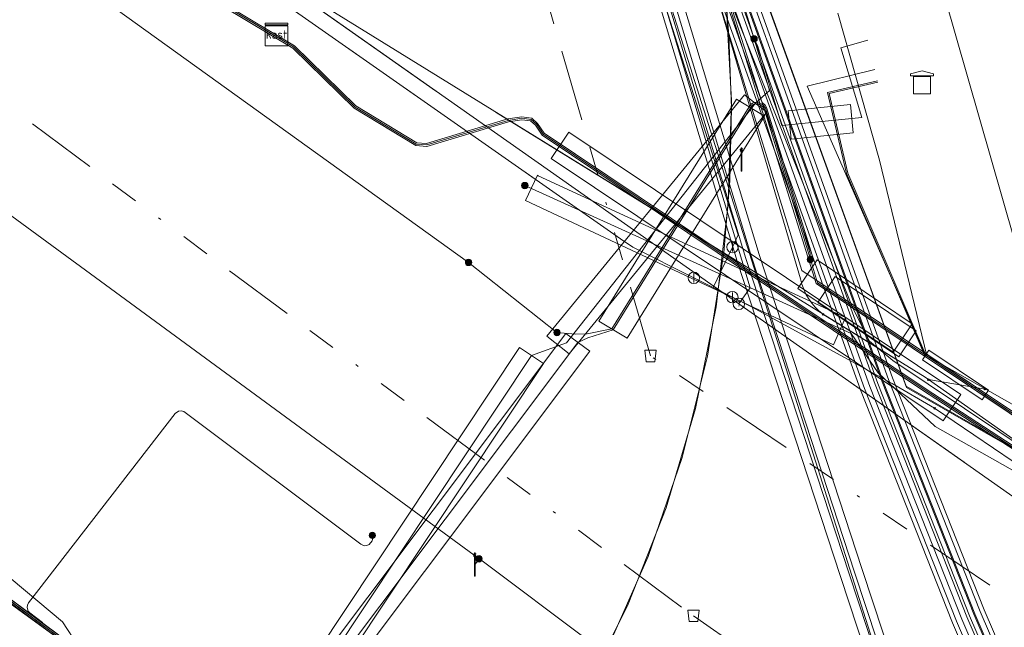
# Model space of a CAD drawing. Header units: metres. Extents: x 151922 to 154458, y 463415 to 464223.
# Tile 136 of 164: x 154259 to 154293, y 463562 to 463583. Entities that reach past the tile are written whole.
import ezdxf
from ezdxf.enums import TextEntityAlignment as Align
from ezdxf.lldxf.tags import DXFTag

# ---------------------------------------------------------------- set-up
doc = ezdxf.new("R2010")
doc.units = ezdxf.units.M
doc.linetypes.add('RI-OVERIG-SO', pattern=[17, 5, -2, 2, -2, 0, -2, 2, -2])
doc.layers.get('0').update_dxf_attribs({"lineweight": 9})
for name, color, linetype, lineweight in [('B-PV-KL-DATA-G', 90, 'KL-DATA-SO', 9), ('B-PV-KL-DATA_DUCT-G', 90, 'Continuous', 9), ('B-PV-KL-DATA_HULPSTUK-S', 90, 'Continuous', 9), ('B-PV-KL-DATA_KABELBED-G', 90, 'Continuous', 9), ('B-PV-KL-DATA_MANTELBUIS-G', 90, 'Continuous', 9), ('B-PV-KL-ET_HS-G', 10, 'KL-HS-SO', 9), ('B-PV-KL-ET_HS_MANTELBUIS-G', 10, 'Continuous', 9), ('B-PV-KL-ET_LS-G', 190, 'KL-LS-SO', 9), ('B-PV-KL-ET_LS-S', 190, 'Continuous', 9), ('B-PV-KL-ET_LS_HULPSTUK-S', 190, 'Continuous', 9), ('B-PV-KL-ET_LS_MANTELBUIS-G', 190, 'Continuous', 9), ('B-PV-KL-ET_MS-G', 130, 'KL-MS-SO', 9), ('B-PV-KL-ET_MS_HULPSTUK-S', 130, 'Continuous', 9), ('B-PV-KL-ET_MS_MANTELBUIS-G', 130, 'Continuous', 9), ('B-PV-KL-GAS_LD-G', 50, 'KL-GAS_LD-SO', 9), ('B-PV-KL-GAS_LD_HULPSTUK-S', 50, 'Continuous', 9), ('B-PV-KL-GAS_LD_MANTELBUIS-G', 50, 'Continuous', 9), ('B-PV-KL-WATER-G', 170, 'KL-WATER-SO', 9), ('B-PV-KL-WATER_HULPSTUK-S', 170, 'Continuous', 9), ('B-PV-KL-WATER_MANTELBUIS-G', 170, 'Continuous', 9), ('B-PV-OG-INFO-G', 7, 'Continuous', 9), ('B-PV-RI-VRIJVERVAL-G', 210, 'RI-OVERIG-SO', 9), ('B-PV-RI-VRIJVERVAL_HULPSTUK-S', 210, 'Continuous', 9)]:
    doc.layers.add(name, color=color, linetype=linetype, lineweight=lineweight)
doc.styles.add('NLCS-ISO', font='txt')
doc.styles.get("Standard").update_dxf_attribs({"font": 'arial.ttf'})
tags = doc.linetypes.add('KL-DATA-SO', pattern='A,4,-1,[101,NLCS.SHX,S=0.5,R=0,X=0,Y=0],-1,4,-1,["D",Standard,S=1,R=0,X=-0.25,Y=-0.5],-1.5', length=12.5).pattern_tags.tags
tags[18] = DXFTag(74, 10)
tags = doc.linetypes.add('KL-GAS_LD-SO', pattern='A,4,-1,[69,NLCS.SHX,S=0.5,R=0,X=0,Y=0],-1,4,-1,["L",Standard,S=1,R=0,X=0.25,Y=-0.5],-2', length=13).pattern_tags.tags
tags[18] = DXFTag(74, 10)
tags = doc.linetypes.add('KL-HS-SO', pattern='A,4,-1,[103,NLCS.SHX,S=0.75,R=0,X=0,Y=0],-1,4,-1,["H",Standard,S=1,R=0,X=0,Y=-0.5],-2', length=13).pattern_tags.tags
tags[18] = DXFTag(74, 10)
tags = doc.linetypes.add('KL-LS-SO', pattern='A,4,-1,[103,NLCS.SHX,S=0.75,R=0,X=0,Y=0],-1,4,-1,["L",Standard,S=1,R=0,X=0,Y=-0.5],-2', length=13).pattern_tags.tags
tags[18] = DXFTag(74, 10)
tags = doc.linetypes.add('KL-MS-SO', pattern='A,4,-1,[103,NLCS.SHX,S=0.75,R=0,X=0,Y=0],-1,4,-1,["M",Standard,S=1,R=0,X=0,Y=-0.5],-2', length=13).pattern_tags.tags
tags[18] = DXFTag(74, 10)
doc.linetypes.add('KL-WATER-SO', pattern='A,7,-0.5,[168,NLCS.SHX,S=0.75,R=0,X=0.75,Y=0],-2', length=9.5)

# ---------------------------------------------------------------- blocks, each defined once
blk = doc.blocks.new('SKL-WTB_HULP_TECHNISCH GEBOUW-SO')
at = {"color": 0, "linetype": 'ByBlock', "lineweight": 18}
for points in [[(-2, 1.5), (0, 2), (2, 1.5), (2, 1.18), (-2, 1.18)], [(-1.5, 1.02), (1.5, 1.02), (1.5, -2), (-1.5, -2)]]:
    blk.add_lwpolyline(points, close=True, dxfattribs=at)
at = {"color": 0, "linetype": 'ByBlock', "lineweight": 18, "style": 'NLCS-ISO', "flags": 1}
for tag, p in [('TYPE', (2.5, 0)), ('LABEL', (2.5, -1.5)), ('OMSCHRIJVING', (2.5, -3))]:
    blk.add_attdef(tag, p, '', height=1, dxfattribs=at)
blk = doc.blocks.new('SKL-WTB_HULP_T STUK-SO')
at = {"color": 0, "linetype": 'ByBlock', "lineweight": 18}
blk.add_circle((0, 0), 1, dxfattribs=at)
at = {"color": 0, "linetype": 'ByBlock', "lineweight": -2, "style": 'NLCS-ISO'}
blk.add_text('T', height=1, dxfattribs=at).set_placement((0, 0), align=Align.MIDDLE_CENTER)
at = {"color": 0, "linetype": 'ByBlock', "lineweight": 18, "style": 'NLCS-ISO', "flags": 1}
for tag, p in [('TYPE', (1.5, 0)), ('LABEL', (1.5, -1.5)), ('OMSCHRIJVING', (1.5, -3))]:
    blk.add_attdef(tag, p, '', height=1, dxfattribs=at)
blk = doc.blocks.new('SKL-WTB_HULP_MOF-SO')
at = {"linetype": 'ByBlock', "lineweight": 18}
h = blk.add_hatch(color=0, dxfattribs=at)
h.dxf.hatch_style = 1
h.paths.add_polyline_path([(-0.5625, 0, 1), (0.5625, 0, 1)])
at = {"color": 0, "linetype": 'ByBlock', "lineweight": 18}
blk.add_circle((0, 0), 0.5625, dxfattribs=at)
at = {"color": 0, "linetype": 'ByBlock', "lineweight": 18, "style": 'NLCS-ISO', "flags": 1}
for tag, p in [('TYPE', (1.5, 0)), ('LABEL', (1.5, -1.5)), ('OMSCHRIJVING', (1.5, -3))]:
    blk.add_attdef(tag, p, '', height=1, dxfattribs=at)
blk = doc.blocks.new('SKL-WTB_HULP_AFSLUITER-SO')
at = {"color": 0, "linetype": 'ByBlock', "lineweight": 18}
blk.add_lwpolyline([(0, 0.8), (0, -0.8)], dxfattribs=at)
blk.add_circle((0, 0), 1, dxfattribs=at)
at = {"color": 0, "linetype": 'ByBlock', "lineweight": 18, "style": 'NLCS-ISO', "flags": 1}
for tag, p in [('TYPE', (1.5, 0)), ('LABEL', (1.5, -1.5)), ('OMSCHRIJVING', (1.5, -3))]:
    blk.add_attdef(tag, p, '', height=1, dxfattribs=at)
blk = doc.blocks.new('SKL-WTB_HULP_OVERIG-SO')
at = {"color": 0, "linetype": 'ByBlock', "lineweight": 18}
for points in [[(-0.14, 0.14), (0.14, -0.14)], [(0.14, 0.14), (-0.14, -0.14)]]:
    blk.add_lwpolyline(points, dxfattribs=at)
at = {"color": 0, "linetype": 'ByBlock', "lineweight": 18, "style": 'NLCS-ISO', "flags": 1}
for tag, p in [('TYPE', (1.5, 0)), ('LABEL', (1.5, -1.5)), ('OMSCHRIJVING', (1.5, -3))]:
    blk.add_attdef(tag, p, '', height=1, dxfattribs=at)
blk = doc.blocks.new('SRI-HULP_AFVOER_OPVANG-SO')
at = {"color": 0, "linetype": 'ByBlock', "lineweight": 18}
blk.add_lwpolyline([(-0.75, -1), (-1, 1), (1, 1), (0.75, -1)], close=True, dxfattribs=at)
at = {"color": 0, "linetype": 'ByBlock', "lineweight": 18, "style": 'NLCS-ISO', "flags": 1}
for tag, p in [('TYPE', (1.5, 0)), ('LABEL', (1.5, -1.5)), ('OMSCHRIJVING', (1.5, -3))]:
    blk.add_attdef(tag, p, '', height=1, dxfattribs=at)
blk = doc.blocks.new('SKL-ET_LS_MAST-SO')
for p, q in [((-0.05, 2.07), (0.05, 2.07)), ((-0.05, -2), (0.05, -2))]:
    blk.add_line(p, q)
for points in [[(-0.18, 1.76), (-0.22, 1.76), (-0.22, 1.84), (-0.18, 1.84), (-0.18, 1.79)], [(-0.18, 1.79), (-0.05, 1.79)], [(-0.18, 1.76), (-0.05, 1.76)], [(-0.05, -2), (-0.05, 2.07)], [(0.05, -2), (0.05, 2.07)], [(0.18, 1.92), (0.05, 1.92)], [(0.18, 1.89), (0.05, 1.89)], [(0.18, 1.89), (0.22, 1.89), (0.22, 1.97), (0.18, 1.97), (0.18, 1.92)], [(-0.18, 1.49), (-0.22, 1.49), (-0.22, 1.57), (-0.18, 1.57), (-0.18, 1.52)], [(-0.18, 1.52), (-0.05, 1.52)], [(-0.18, 1.49), (-0.05, 1.49)], [(0.18, 1.66), (0.05, 1.66)], [(0.18, 1.63), (0.05, 1.63)], [(0.18, 1.39), (0.05, 1.39)], [(0.18, 1.36), (0.05, 1.36)], [(0.18, 1.63), (0.22, 1.63), (0.22, 1.71), (0.18, 1.71), (0.18, 1.66)], [(0.18, 1.36), (0.22, 1.36), (0.22, 1.44), (0.18, 1.44), (0.18, 1.39)]]:
    blk.add_lwpolyline(points)
blk = doc.blocks.new('SKL-WTB_HULP_KAST-SO')
at = {"color": 0, "linetype": 'ByBlock', "lineweight": 18}
for points in [[(-2, 2), (2, 2), (2, 1.68), (-2, 1.68)], [(-2, 1.52), (2, 1.52), (2, -2), (-2, -2)]]:
    blk.add_lwpolyline(points, close=True, dxfattribs=at)
at = {"color": 0, "linetype": 'ByBlock', "lineweight": 18, "style": 'NLCS-ISO'}
blk.add_text('kast', height=1.5, dxfattribs=at).set_placement((0, 0), align=Align.MIDDLE_CENTER)
at = {"color": 0, "linetype": 'ByBlock', "lineweight": 18, "style": 'NLCS-ISO', "flags": 1}
for tag, p in [('TYPE', (2.5, 0)), ('LABEL', (2.5, -1.5)), ('OMSCHRIJVING', (2.5, -3))]:
    blk.add_attdef(tag, p, '', height=1, dxfattribs=at)

msp = doc.modelspace()

# ---------------------------------------------------------------- linework, layer by layer
at = {"layer": 'B-PV-KL-DATA-G', "ltscale": 0.5, "flags": 128}
for points in [[(154242.34, 463702.175), (154260.827, 463650.13), (154284.007, 463585.15), (154289.146, 463570.797), (154292.354, 463562.67), (154294.721, 463557.167), (154297.624, 463551.098), (154299.423, 463547.636), (154301.531, 463543.836), (154306.276, 463536.203), (154310.038, 463530.531), (154314.798, 463523.876), (154319.281, 463518.121), (154324.16, 463512.208), (154330.138, 463505.559), (154334.91, 463500.619), (154342.443, 463493.459), (154349.773, 463487.088), (154358.435, 463480.291), (154376.015, 463466.307), (154378.758, 463465.333), (154378.978, 463465.226), (154379.11, 463465.128), (154379.243, 463464.991), (154379.335, 463464.859), (154379.419, 463464.684), (154379.472, 463464.494), (154379.488, 463464.356), (154379.481, 463464.16), (154379.445, 463463.986), (154379.35, 463463.76), (154378.973, 463463.085), (154376.674, 463459.977), (154376.131, 463459.288), (154375.567, 463458.862), (154375.122, 463458.994), (154364.332, 463467.826), (154354.895, 463475.496), (154353.193, 463476.995), (154351.081, 463477.824), (154348.972, 463477.003), (154348.442, 463476.54), (154342.157, 463469.739), (154337.335, 463463.964), (154337.207, 463463.544), (154337.807, 463463.035)], [(154243.706, 463701.101), (154243.816, 463700.856), (154245.611, 463696.784), (154247.007, 463693.524), (154248.877, 463689.033), (154250.982, 463683.886), (154253.339, 463677.846), (154255.706, 463671.706), (154259.203, 463661.877), (154262.157, 463654.274), (154262.696, 463652.386), (154263.236, 463649.785), (154263.864, 463647.55), (154263.842, 463647.544), (154271.796, 463621.307), (154273.318, 463616.172), (154275.264, 463609.408), (154277.739, 463601.092), (154283.557, 463584.763), (154286.844, 463574.231), (154295.815, 463568.223)], [(154247.159, 463698.386), (154251.253, 463688.844), (154254.448, 463679.909), (154257.177, 463673.618), (154260.058, 463665.824), (154260.092, 463661.964), (154260.483, 463658.99), (154259.908, 463656.458), (154259.922, 463656.158), (154273.302, 463610.992), (154278.613, 463593.854), (154295.268, 463541.428), (154301.751, 463524.933), (154304.199, 463520.152), (154306.001, 463517.204), (154307.289, 463514.814), (154309.336, 463512.823), (154322.361, 463501.415), (154322.946, 463500.992), (154326.319, 463500.004), (154331.548, 463494.543), (154339.94, 463485.621), (154344.549, 463481.969), (154349.362, 463478.125), (154348.81, 463477.138), (154348.372, 463476.612), (154342.235, 463469.971), (154337.245, 463464.013), (154337.09, 463463.513), (154337.337, 463463.051), (154337.903, 463462.587), (154338.025, 463461.314), (154350.801, 463450.546), (154352.003, 463449.387)], [(154370.5, 463527.4), (154369.7, 463527.5), (154369, 463527.6), (154363.5, 463531.7), (154361.4, 463533), (154357.8, 463534.7), (154341.8, 463541.2), (154337, 463543.6), (154336.1, 463544.1), (154314.6, 463556.5), (154290, 463570.6), (154283.4, 463588.8), (154281.9, 463590.9), (154279.2, 463599.5), (154275.7, 463611.6), (154268.8, 463634.2), (154262.8, 463651.8), (154260, 463659.9), (154259.7, 463660.3), (154259.4, 463660.5), (154257.3, 463667.1), (154256.4, 463670), (154253.7, 463678.4)], [(154370.47, 463527.37), (154369.74, 463527.48), (154369.02, 463527.59), (154363.5, 463531.68), (154361.43, 463533.04), (154357.85, 463534.74), (154341.8, 463541.18), (154336.97, 463543.6), (154336.1, 463544.1), (154314.63, 463556.46), (154289.99, 463570.64), (154283.42, 463588.81), (154281.88, 463590.89), (154279.18, 463599.52), (154275.68, 463611.57), (154271.22, 463626.36), (154268.83, 463634.16), (154262.83, 463651.78), (154259.95, 463659.87), (154259.74, 463660.28), (154259.39, 463660.51), (154255.98, 463659.31), (154248.67, 463655.85), (154248.29, 463656.92), (154248.3, 463659.2), (154246.17, 463665.12), (154245.83, 463665.44), (154245.26, 463665.48), (154242.15, 463664.39), (154241.73, 463664.28), (154241.46, 463664.51), (154240.91, 463665.75), (154240.5, 463666.13), (154239.93, 463666.18), (154232.58, 463663.5), (154231.74, 463662.92), (154231.62, 463662.16), (154231.91, 463661.33), (154235.481, 463649.427), (154210.89, 463642.54)], [(154129.1, 463648.8), (154121.5, 463656), (154123.861, 463657.959), (154125.553, 463660.463), (154142.8, 463648.5), (154160.7, 463636), (154209.2, 463601.1), (154209.5, 463599.8), (154263.4, 463559.6), (154274.9, 463550), (154280.1, 463546.4), (154321.7, 463503.6), (154327.9, 463498.7), (154331.7, 463495.4), (154336.2, 463489.6), (154350.5, 463477.3), (154350.1, 463476.9), (154355.8, 463478.9), (154377.6, 463506.3), (154380.9, 463508.7), (154382.7, 463508.4), (154387.5, 463504.4), (154387.4, 463504.4)], [(154261.863, 463655.156), (154262.204, 463654.29), (154262.745, 463652.398), (154263.285, 463649.797), (154263.926, 463647.516), (154263.905, 463647.51), (154271.844, 463621.321), (154273.366, 463616.186), (154275.312, 463609.422), (154277.787, 463601.106), (154283.604, 463584.777), (154284.946, 463580.585), (154284.963, 463580.549), (154285.056, 463580.469), (154285.111, 463580.39), (154286.697, 463575.224), (154286.638, 463575.074)], [(154243.618, 463602.026), (154244.932, 463600.823), (154243.166, 463598.399), (154252.499, 463591.418), (154258.516, 463586.614), (154274.689, 463574.972)], [(154238.387, 463559.25), (154240.91, 463562.31), (154241.45, 463563.03), (154235.88, 463567.14), (154206.56, 463588.78), (154201.44, 463592.55), (154207.27, 463600.44), (154210.16, 463598.3), (154263.4, 463559.6), (154274.9, 463550), (154280.1, 463546.4), (154321.7, 463503.6), (154327.9, 463498.7), (154331.7, 463495.4), (154336.2, 463489.6), (154350.62, 463477.33), (154351.41, 463474.23), (154351.76, 463473.94), (154352.42, 463473.84), (154352.83, 463474.11), (154355.8, 463478.9), (154377.61, 463506.27), (154380.9, 463508.7), (154382.7, 463508.4), (154387.46, 463504.39), (154387.444, 463504.363)], [(154209.483, 463599.839), (154263.4, 463559.6), (154274.9, 463550), (154280.1, 463546.4), (154321.7, 463503.6), (154327.9, 463498.7), (154331.7, 463495.4), (154336.2, 463489.6), (154350.5, 463477.3), (154350.102, 463476.9)], [(154209.491, 463599.831), (154263.5, 463559.6), (154275, 463550.1), (154280.1, 463546.5), (154321.7, 463503.6), (154326.4, 463500), (154327.9, 463498.8), (154331.7, 463495.5), (154336.3, 463489.6), (154350.6, 463477.3), (154330.5, 463454), (154331.1, 463449), (154334.7, 463442.8), (154337.9, 463437.8), (154341.4, 463430.9), (154345.9, 463423.5), (154352.3, 463427.2), (154352, 463427.9)], [(154210.152, 463598.314), (154263.4, 463559.6), (154274.9, 463550), (154280.1, 463546.4), (154321.7, 463503.6), (154327.9, 463498.7), (154331.7, 463495.4), (154336.2, 463489.6), (154350.62, 463477.326), (154351.413, 463474.233), (154351.761, 463473.943), (154352.42, 463473.84), (154352.827, 463474.114), (154355.8, 463478.9), (154377.611, 463506.267), (154380.9, 463508.7), (154382.7, 463508.4), (154387.462, 463504.387)], [(154370.468, 463527.369), (154369.743, 463527.484), (154369.015, 463527.593), (154363.503, 463531.679), (154361.432, 463533.044), (154357.845, 463534.739), (154341.796, 463541.181), (154336.971, 463543.599), (154336.099, 463544.102), (154314.625, 463556.459), (154289.987, 463570.638), (154283.419, 463588.814)], [(154336.488, 463550.364), (154294.581, 463572.943), (154290.52, 463587.095), (154286.33, 463586.08), (154283.42, 463588.81), (154289.99, 463570.64), (154314.63, 463556.46), (154336.1, 463544.1), (154336.97, 463543.6), (154341.8, 463541.18), (154357.85, 463534.74), (154361.43, 463533.04), (154363.5, 463531.68), (154369.02, 463527.59), (154369.74, 463527.48), (154370.47, 463527.37), (154370.94, 463526.97), (154371.41, 463526.56), (154394.49, 463508.03), (154389.73, 463502.1), (154387.44, 463504.37)], [(154295.815, 463568.223), (154295.764, 463568.379), (154290.617, 463571.826), (154286.531, 463581.134), (154288.895, 463581.716)], [(154259.537, 463553.249), (154261.035, 463555.135), (154261.801, 463555.288), (154265.236, 463555.684), (154265.585, 463555.809), (154266.118, 463556.147), (154266.948, 463556.766), (154278.509, 463572.176), (154278.855, 463572.334), (154279.74, 463572.617), (154284.545, 463580.384), (154284.641, 463580.495), (154284.778, 463580.52), (154284.844, 463580.501), (154284.974, 463580.417), (154285.02, 463580.342), (154286.638, 463575.074)], [(154277.781, 463572.521), (154278.43, 463572.465), (154278.832, 463572.474), (154279.697, 463572.643), (154284.503, 463580.412), (154284.568, 463580.502), (154284.617, 463580.54), (154284.688, 463580.563), (154284.783, 463580.571), (154284.938, 463580.509), (154285.012, 463580.451), (154285.066, 463580.363), (154286.628, 463575.278), (154286.638, 463575.074)], [(154274.689, 463574.972), (154277.781, 463572.521)], [(154286.638, 463575.074), (154286.887, 463574.262), (154320.127, 463552.002), (154338.81, 463539.301), (154341.551, 463537.511), (154358.227, 463524.884), (154361.177, 463522.143)]]:
    msp.add_lwpolyline(points, dxfattribs=at)
at = {"layer": 'B-PV-KL-DATA_DUCT-G', "ltscale": 0.5, "flags": 128}
msp.add_lwpolyline([(154283.53, 463584.889), (154288.12, 463573.37), (154288.702, 463572.214), (154289.518, 463571.546), (154295.764, 463567.353), (154337.578, 463543.546), (154339.755, 463542.446), (154340.799, 463542.12), (154344.256, 463542.038), (154344.647, 463541.916), (154344.791, 463541.54), (154344.606, 463540.555), (154345.047, 463540.207), (154364.06, 463530.133), (154364.255, 463530.78), (154364.933, 463531.227), (154365.268, 463531.2), (154365.343, 463531.946)], dxfattribs=at)
at = {"layer": 'B-PV-KL-DATA_KABELBED-G', "ltscale": 0.5, "flags": 128}
for points in [[(154139.825, 463676.317), (154140.308, 463675.998), (154163.942, 463659.089), (154227.071, 463613.697), (154256.071, 463592.315), (154283.61, 463575.304), (154287.082, 463573.159)], [(154207.861, 463601.253), (154258.254, 463564.264), (154260.491, 463562.401), (154261.046, 463561.557), (154261.539, 463560.675), (154261.967, 463559.759), (154262.127, 463559.293), (154262.247, 463558.816), (154262.328, 463558.33), (154262.368, 463557.839), (154262.368, 463557.346), (154262.327, 463556.856), (154262.245, 463556.37), (154262.182, 463556.102), (154262.106, 463555.838), (154261.94, 463555.372), (154261.736, 463554.921), (154261.495, 463554.49), (154261.219, 463554.079), (154260.91, 463553.693), (154260.292, 463553.19), (154259.639, 463552.733)], [(154268.396, 463546.975), (154269.663, 463548.503), (154270.862, 463549.608), (154273.391, 463552.249), (154275.682, 463555.1), (154277.718, 463558.138), (154279.484, 463561.341), (154280.966, 463564.684), (154282.153, 463568.143), (154283.037, 463571.692), (154283.61, 463575.304), (154283.823, 463577.829), (154283.884, 463580.363), (154283.793, 463582.896), (154283.681, 463584.251), (154283.641, 463584.525), (154283.579, 463584.795), (154283.495, 463585.058), (154283.39, 463585.315), (154283.265, 463585.561), (154283.119, 463585.797), (154282.956, 463586.02), (154282.774, 463586.229)], [(154282.774, 463586.229), (154283.29, 463584.603), (154283.793, 463582.896), (154286.295, 463574.392), (154286.342, 463574.211), (154286.405, 463574.036), (154286.484, 463573.866), (154286.577, 463573.705), (154286.685, 463573.552), (154286.805, 463573.409), (154286.938, 463573.278), (154287.082, 463573.159)], [(154283.53, 463584.889), (154288.12, 463573.37), (154288.702, 463572.214), (154289.518, 463571.546), (154295.764, 463567.353), (154337.578, 463543.546), (154339.755, 463542.446), (154340.799, 463542.12), (154344.256, 463542.038), (154344.647, 463541.916), (154344.791, 463541.54), (154344.606, 463540.555), (154345.047, 463540.207)], [(154269.663, 463548.503), (154270.301, 463549.119), (154270.83, 463549.63), (154272.268, 463551.02), (154274.649, 463553.751), (154276.786, 463556.676), (154278.665, 463559.773), (154280.272, 463563.02), (154281.594, 463566.392), (154282.623, 463569.866), (154283.35, 463573.415), (154283.573, 463575.327), (154283.771, 463577.013), (154283.881, 463580.634), (154283.681, 463584.251)], [(154292.751, 463570.548), (154290.71, 463571.709), (154289.055, 463578.546), (154287.603, 463583.687)], [(154284.177, 463574.954), (154283.573, 463575.327), (154283.572, 463575.328), (154275.658, 463580.216)], [(154287.072, 463573.165), (154289.625, 463571.589)], [(154290.764, 463570.876), (154290.647, 463570.958), (154287.082, 463573.159)], [(154292.748, 463570.543), (154290.767, 463570.873), (154290.763, 463570.874)], [(154322.101, 463548.816), (154321.955, 463548.919), (154290.767, 463570.873), (154290.764, 463570.876)], [(154318.477, 463555.911), (154318.462, 463555.921), (154292.751, 463570.548)]]:
    msp.add_lwpolyline(points, dxfattribs=at)
at = {"layer": 'B-PV-KL-DATA_MANTELBUIS-G', "ltscale": 0.5, "flags": 128}
for points in [[(154269.663, 463548.503), (154270.301, 463549.119), (154270.83, 463549.63), (154272.268, 463551.02), (154274.649, 463553.751), (154276.786, 463556.676), (154278.665, 463559.773), (154280.272, 463563.02), (154281.594, 463566.392), (154282.623, 463569.866), (154283.35, 463573.415), (154283.573, 463575.327), (154283.771, 463577.013), (154283.881, 463580.634), (154283.681, 463584.251)], [(154284.177, 463574.954), (154283.573, 463575.327), (154283.572, 463575.328), (154275.658, 463580.216)], [(154287.072, 463573.165), (154289.625, 463571.589)]]:
    msp.add_lwpolyline(points, dxfattribs=at)
at = {"layer": 'B-PV-KL-ET_HS-G', "ltscale": 0.5, "flags": 128}
for points in [[(154369.424, 463516.11), (154359.848, 463523.678), (154343.068, 463537.206), (154342.417, 463537.468), (154341.505, 463537.674), (154337.178, 463539.081), (154331.322, 463542.994), (154305.261, 463561.039), (154290.648, 463570.565), (154277.335, 463579.49), (154277.104, 463579.836), (154276.903, 463580.013), (154276.553, 463580.065), (154276.06, 463579.99), (154273.224, 463579.13), (154272.877, 463579.155), (154270.754, 463580.444), (154268.604, 463582.548), (154255.632, 463590.303), (154243.319, 463598.612), (154163.218, 463658.07), (154161.801, 463659.632), (154145.308, 463670.812), (154139.775, 463674.723), (154133.833, 463678.895), (154092.327, 463706.377), (154091.899, 463706.648)], [(154092.685, 463706.02), (154133.777, 463678.813), (154145.252, 463670.73), (154161.735, 463659.556), (154163.15, 463657.996), (154243.261, 463598.53), (154255.578, 463590.219), (154268.542, 463582.468), (154270.692, 463580.364), (154272.845, 463579.057), (154273.236, 463579.028), (154276.082, 463579.892), (154276.553, 463579.963), (154276.859, 463579.919), (154277.028, 463579.77), (154277.263, 463579.418), (154290.524, 463570.527), (154305.199, 463560.961), (154331.257, 463542.925), (154337.134, 463538.991), (154341.497, 463537.574), (154342.387, 463537.372), (154343.016, 463537.118), (154359.786, 463523.6), (154363.01, 463521.034), (154365.145, 463518.911), (154370.059, 463513.738), (154375.135, 463507.736), (154376.375, 463507.248), (154376.758, 463504.926), (154378.726, 463503.04), (154376.099, 463500), (154355.244, 463474.906), (154357.016, 463473.41)], [(154094.797, 463704.682), (154133.805, 463678.854), (154139.746, 463674.682), (154145.28, 463670.771), (154161.768, 463659.594), (154163.184, 463658.033), (154243.29, 463598.571), (154255.605, 463590.261), (154268.573, 463582.508), (154270.723, 463580.404), (154272.861, 463579.106), (154273.23, 463579.079), (154276.071, 463579.941), (154276.553, 463580.014), (154276.881, 463579.966), (154277.066, 463579.803), (154277.299, 463579.454), (154290.586, 463570.546), (154305.23, 463561), (154331.301, 463542.955), (154337.156, 463539.036), (154341.501, 463537.624), (154342.402, 463537.42), (154343.042, 463537.162), (154359.817, 463523.639), (154363.043, 463521.071), (154365.181, 463518.946), (154370.096, 463513.771), (154375.167, 463507.775), (154376.418, 463507.276), (154376.801, 463504.954), (154378.795, 463503.043), (154376.165, 463500), (154356.46, 463476.29), (154355.3, 463475.5), (154353.9, 463475.46), (154352.27, 463475.33), (154350.94, 463474.39), (154348.45, 463471.48)], [(154241.365, 463702.942), (154241.537, 463702.467), (154260.207, 463649.909), (154283.387, 463584.929), (154288.529, 463570.565), (154291.744, 463562.419), (154294.12, 463556.893), (154297.033, 463550.805), (154298.842, 463547.322), (154300.963, 463543.503), (154305.722, 463535.847), (154309.494, 463530.158), (154314.27, 463523.48), (154318.766, 463517.709), (154323.658, 463511.775), (154329.673, 463505.091), (154358.01, 463479.786), (154375.64, 463465.775), (154378.498, 463464.736), (154378.792, 463464.447), (154378.761, 463464.039), (154378.427, 463463.439), (154376.11, 463460.308), (154373.845, 463457.435), (154373.557, 463456.491), (154373.984, 463455.602), (154377.652, 463452.168), (154379.425, 463450.642)], [(154241.662, 463702.708), (154241.725, 463702.535), (154260.395, 463649.976), (154283.575, 463584.996), (154288.716, 463570.635), (154291.929, 463562.495), (154294.302, 463556.976), (154297.212, 463550.894), (154299.018, 463547.417), (154301.135, 463543.604), (154305.89, 463535.955), (154309.659, 463530.271), (154314.43, 463523.6), (154318.922, 463517.834), (154323.81, 463511.906), (154329.814, 463505.233), (154358.139, 463479.939), (154375.763, 463465.933), (154378.607, 463464.909), (154378.998, 463464.525), (154378.957, 463463.98), (154378.595, 463463.33), (154376.269, 463460.187), (154374.025, 463457.341), (154373.771, 463456.507), (154374.148, 463455.722), (154377.789, 463452.313), (154379.539, 463450.768), (154379.661, 463450.531)], [(154241.958, 463702.475), (154260.583, 463650.043), (154283.763, 463585.063), (154288.903, 463570.705), (154292.114, 463562.571), (154294.484, 463557.059), (154297.391, 463550.983), (154299.194, 463547.512), (154301.307, 463543.705), (154306.058, 463536.063), (154309.824, 463530.384), (154314.59, 463523.72), (154319.078, 463517.959), (154323.962, 463512.037), (154329.955, 463505.375), (154358.268, 463480.092), (154375.886, 463466.091), (154378.716, 463465.082), (154379.204, 463464.603), (154379.153, 463463.921), (154378.763, 463463.221), (154376.428, 463460.066), (154374.205, 463457.247), (154373.985, 463456.523), (154374.312, 463455.842), (154377.926, 463452.458), (154379.902, 463450.667)], [(154242.106, 463702.359), (154260.677, 463650.077), (154283.857, 463585.097), (154288.997, 463570.741), (154292.206, 463562.609), (154294.576, 463557.101), (154297.481, 463551.027), (154299.282, 463547.56), (154301.393, 463543.755), (154306.142, 463536.117), (154309.906, 463530.44), (154314.67, 463523.78), (154319.156, 463518.021), (154324.038, 463512.103), (154330.025, 463505.445), (154358.332, 463480.168), (154375.948, 463466.169), (154378.667, 463465.206), (154379.26, 463464.624), (154379.198, 463463.795), (154378.838, 463463.154), (154376.51, 463460.007), (154374.188, 463457.063), (154374.006, 463456.476), (154374.264, 463455.914), (154378.397, 463452.152), (154381.359, 463449.959)], [(154242.4, 463702.128), (154260.865, 463650.144), (154284.045, 463585.164), (154289.184, 463570.811), (154292.391, 463562.685), (154294.758, 463557.184), (154297.66, 463551.116), (154299.458, 463547.655), (154301.565, 463543.856), (154306.31, 463536.225), (154310.071, 463530.553), (154314.83, 463523.9), (154319.312, 463518.146), (154324.19, 463512.234), (154330.166, 463505.587), (154358.461, 463480.321), (154376.071, 463466.327), (154378.775, 463465.38), (154379.466, 463464.702), (154379.394, 463463.736), (154379.006, 463463.045), (154376.669, 463459.886), (154374.368, 463456.968), (154374.22, 463456.49), (154374.429, 463456.034), (154378.526, 463452.305), (154381.418, 463450.023)], [(154242.694, 463701.896), (154261.053, 463650.211), (154284.233, 463585.231), (154289.371, 463570.881), (154292.576, 463562.761), (154294.94, 463557.267), (154297.839, 463551.205), (154299.634, 463547.75), (154301.737, 463543.957), (154306.478, 463536.333), (154310.236, 463530.666), (154314.99, 463524.02), (154319.468, 463518.271), (154324.342, 463512.365), (154330.307, 463505.729), (154358.59, 463480.474), (154376.196, 463466.483), (154378.883, 463465.554), (154379.672, 463464.78), (154379.59, 463463.677), (154379.174, 463462.936), (154376.828, 463459.765), (154374.548, 463456.873), (154374.434, 463456.504), (154374.594, 463456.154), (154378.655, 463452.458), (154381.561, 463450.217)]]:
    msp.add_lwpolyline(points, dxfattribs=at)
at = {"layer": 'B-PV-KL-ET_HS_MANTELBUIS-G', "ltscale": 0.5, "flags": 128}
for points in [[(154241.141, 463703.118), (154241.395, 463702.417), (154260.065, 463649.859), (154283.245, 463584.878), (154288.388, 463570.512), (154291.605, 463562.361), (154293.984, 463556.832), (154296.899, 463550.737), (154298.709, 463547.252), (154300.833, 463543.426), (154305.595, 463535.766), (154309.371, 463530.072), (154314.149, 463523.391), (154318.649, 463517.615), (154323.545, 463511.678), (154329.566, 463504.984), (154357.913, 463479.671), (154375.544, 463465.66), (154376.29, 463466.6)], [(154376.29, 463466.6), (154358.687, 463480.589), (154330.414, 463505.836), (154324.455, 463512.462), (154319.585, 463518.365), (154315.111, 463524.109), (154310.359, 463530.752), (154306.605, 463536.414), (154301.867, 463544.034), (154299.767, 463547.82), (154297.973, 463551.273), (154295.076, 463557.328), (154292.715, 463562.819), (154289.512, 463570.934), (154284.375, 463585.282), (154261.195, 463650.261), (154242.916, 463701.722)], [(154259.579, 463656.063), (154284.083, 463575.012), (154287.691, 463563.981), (154292.449, 463549.532), (154295.027, 463541.359), (154296.082, 463538.76), (154298.661, 463532.012), (154301.246, 463525.635), (154303.924, 463519.943), (154305.664, 463516.999), (154306.999, 463514.96), (154307.54, 463514.164), (154309.077, 463512.551), (154322.151, 463501.167)], [(154322.675, 463501.771), (154309.631, 463513.129), (154308.164, 463514.668), (154307.665, 463515.404), (154306.344, 463517.421), (154304.632, 463520.317), (154301.98, 463525.955), (154299.405, 463532.306), (154296.826, 463539.054), (154295.781, 463541.631), (154293.211, 463549.778), (154288.451, 463564.231), (154284.847, 463575.252), (154260.345, 463656.295)], [(154277.423, 463572.392), (154278.211, 463571.776), (154285.122, 463580.222), (154284.334, 463580.838), (154277.423, 463572.392)], [(154279.249, 463572.916), (154280.231, 463572.32), (154285.036, 463580.086), (154284.054, 463580.682), (154279.249, 463572.916)], [(154288.139, 463579.505), (154288.039, 463580.499), (154285.867, 463580.279), (154285.967, 463579.285), (154288.139, 463579.505)], [(154291.286, 463569.434), (154291.898, 463570.348), (154278.192, 463579.525), (154277.58, 463578.611), (154291.286, 463569.434)], [(154289.534, 463571.83), (154290.202, 463572.826), (154286.871, 463575.057), (154286.203, 463574.061), (154289.534, 463571.83)], [(154286.898, 463573.564), (154289.728, 463571.668), (154290.34, 463572.582), (154287.51, 463574.478), (154286.898, 463573.564)]]:
    msp.add_lwpolyline(points, dxfattribs=at)
at = {"layer": 'B-PV-KL-ET_LS-G', "ltscale": 0.5, "flags": 128}
for points in [[(154275.531, 463610.845), (154280.712, 463594.664), (154284.034, 463584.896), (154284.67, 463582.79)], [(154275.055, 463564.604), (154256.261, 463578.384), (154242.951, 463588.407)], [(154261.802, 463559.306), (154261.849, 463559.526), (154261.92, 463559.628), (154262.022, 463559.636), (154262.211, 463559.566), (154262.258, 463559.487), (154262.258, 463559.4), (154262.203, 463559.062), (154262.211, 463558.795), (154262.242, 463558.693), (154265.724, 463555.75), (154265.832, 463555.716), (154265.94, 463555.766), (154266.98, 463557.17), (154268.789, 463559.521), (154276.889, 463571.718), (154278.111, 463572.159), (154284.718, 463580.538), (154285.215, 463580.986), (154284.67, 463582.79)], [(154284.67, 463582.79), (154284.79, 463582.561), (154285.645, 463579.755), (154288.44, 463580.037), (154287.71, 463582.477), (154288.652, 463582.748)], [(154300.415, 463563.913), (154291.008, 463569.237), (154289.006, 463571.104), (154288.065, 463572.48), (154276.657, 463577.659)], [(154271.325, 463565.425), (154271.34, 463565.328), (154271.317, 463565.233), (154271.209, 463565.103), (154271.129, 463565.068), (154271.041, 463565.063), (154270.92, 463565.112), (154264.776, 463569.728), (154264.735, 463569.755), (154264.642, 463569.779), (154264.546, 463569.766), (154264.429, 463569.683), (154259.304, 463563.062), (154259.264, 463562.985), (154259.253, 463562.898), (154259.292, 463562.774), (154259.352, 463562.71), (154259.795, 463562.375)], [(154275.055, 463564.604), (154274.895, 463564.384)], [(154306.819, 463540.591), (154293.269, 463550.788), (154281.34, 463559.83), (154278.958, 463561.692), (154275.076, 463564.604)]]:
    msp.add_lwpolyline(points, dxfattribs=at)
at = {"layer": 'B-PV-KL-ET_LS_MANTELBUIS-G', "ltscale": 0.5, "flags": 128}
for points in [[(154241.141, 463703.118), (154241.395, 463702.417), (154260.065, 463649.859), (154283.245, 463584.878), (154288.388, 463570.512), (154291.605, 463562.361), (154293.984, 463556.832), (154296.899, 463550.737), (154298.709, 463547.252), (154300.833, 463543.426), (154305.595, 463535.766), (154309.371, 463530.072), (154314.149, 463523.391), (154318.649, 463517.615), (154323.545, 463511.678), (154329.566, 463504.984), (154357.913, 463479.671), (154375.544, 463465.66), (154376.29, 463466.6)], [(154376.29, 463466.6), (154358.687, 463480.589), (154330.414, 463505.836), (154324.455, 463512.462), (154319.585, 463518.365), (154315.111, 463524.109), (154310.359, 463530.752), (154306.605, 463536.414), (154301.867, 463544.034), (154299.767, 463547.82), (154297.973, 463551.273), (154295.076, 463557.328), (154292.715, 463562.819), (154289.512, 463570.934), (154284.375, 463585.282), (154261.195, 463650.261), (154242.916, 463701.722)], [(154259.579, 463656.063), (154284.083, 463575.012), (154287.691, 463563.981), (154292.449, 463549.532), (154295.027, 463541.359), (154296.082, 463538.76), (154298.661, 463532.012), (154301.246, 463525.635), (154303.924, 463519.943), (154305.664, 463516.999), (154306.999, 463514.96), (154307.54, 463514.164), (154309.077, 463512.551), (154322.151, 463501.167)], [(154322.675, 463501.771), (154309.631, 463513.129), (154308.164, 463514.668), (154307.665, 463515.404), (154306.344, 463517.421), (154304.632, 463520.317), (154301.98, 463525.955), (154299.405, 463532.306), (154296.826, 463539.054), (154295.781, 463541.631), (154293.211, 463549.778), (154288.451, 463564.231), (154284.847, 463575.252), (154260.345, 463656.295)], [(154277.423, 463572.392), (154278.211, 463571.776), (154285.122, 463580.222), (154284.334, 463580.838), (154277.423, 463572.392)], [(154279.249, 463572.916), (154280.231, 463572.32), (154285.036, 463580.086), (154284.054, 463580.682), (154279.249, 463572.916)], [(154288.139, 463579.505), (154288.039, 463580.499), (154285.867, 463580.279), (154285.967, 463579.285), (154288.139, 463579.505)], [(154291.286, 463569.434), (154291.898, 463570.348), (154278.192, 463579.525), (154277.58, 463578.611), (154291.286, 463569.434)], [(154277.117, 463578.004), (154277.097, 463578.024), (154276.677, 463577.138), (154287.445, 463572.089), (154287.865, 463573.05), (154277.117, 463578.004)], [(154289.534, 463571.83), (154290.202, 463572.826), (154286.871, 463575.057), (154286.203, 463574.061), (154289.534, 463571.83)], [(154286.898, 463573.564), (154289.728, 463571.668), (154290.34, 463572.582), (154287.51, 463574.478), (154286.898, 463573.564)], [(154266.529, 463557.081), (154267.366, 463556.453), (154278.927, 463571.862), (154278.091, 463572.49), (154266.529, 463557.081)], [(154276.473, 463571.995), (154268.383, 463559.813), (154266.61, 463557.509), (154267.402, 463556.899), (154269.197, 463559.231), (154277.307, 463571.441), (154276.473, 463571.995)], [(154292.867, 463570.499), (154290.785, 463571.899), (154290.561, 463571.567), (154292.643, 463570.167), (154292.867, 463570.499)]]:
    msp.add_lwpolyline(points, dxfattribs=at)
at = {"layer": 'B-PV-KL-ET_MS-G', "ltscale": 0.5, "flags": 128}
for points in [[(154243.421, 463701.325), (154246.368, 463695.069), (154253.441, 463676.81), (154263.909, 463647.569), (154286.338, 463574.692), (154320.173, 463552.034), (154338.842, 463539.345), (154340.063, 463538.492), (154342.377, 463536.99), (154344.301, 463535.656), (154344.612, 463535.479), (154345.279, 463535.239), (154345.631, 463535.179), (154346.759, 463535.149), (154347.941, 463535.171), (154348.685, 463535.081), (154349.377, 463534.809), (154367.402, 463520.76)], [(154260.186, 463660.676), (154260.407, 463658.994), (154259.833, 463656.465), (154259.848, 463656.145), (154284.388, 463575.108), (154287.995, 463564.081), (154292.753, 463549.63), (154295.329, 463541.468), (154296.38, 463538.878), (154298.959, 463532.129), (154301.54, 463525.763), (154304.207, 463520.092), (154305.936, 463517.167), (154307.265, 463515.138), (154307.79, 463514.365), (154309.285, 463512.768), (154322.314, 463501.356), (154322.913, 463500.924), (154326.279, 463499.938), (154331.494, 463494.491), (154339.889, 463485.566), (154344.502, 463481.91), (154349.329, 463478.055), (154352.462, 463477.421), (154360.708, 463471.699), (154368.862, 463464.863), (154370.094, 463463.465), (154370.033, 463463.234), (154366.787, 463460.074)], [(154375.402, 463452.836), (154378.388, 463455.94), (154378.495, 463456.188), (154378.495, 463456.47), (154378.289, 463456.961), (154369.233, 463464.813), (154360.83, 463471.858), (154352.542, 463477.609), (154349.454, 463478.211), (154344.627, 463482.066), (154340.024, 463485.714), (154331.639, 463494.629), (154326.387, 463500.115), (154323.037, 463501.135), (154322.493, 463501.561), (154309.424, 463512.912), (154307.946, 463514.491), (154307.432, 463515.249), (154306.106, 463517.273), (154304.384, 463520.186), (154301.723, 463525.843), (154299.145, 463532.203), (154296.566, 463538.951), (154295.517, 463541.536), (154292.944, 463549.692), (154288.185, 463564.143), (154284.579, 463575.168), (154260.077, 463656.214), (154260.037, 463656.458), (154260.61, 463658.985), (154260.381, 463660.725)], [(154212.595, 463597.285), (154214.279, 463596.259), (154219.236, 463592.825), (154242.57, 463575.061), (154262.747, 463560.029), (154275.385, 463549.601), (154277.806, 463548.171), (154325.973, 463500), (154331.744, 463495.454), (154336.505, 463490.185)], [(154214.306, 463596.301), (154219.265, 463592.865), (154242.6, 463575.101), (154262.778, 463560.068), (154275.414, 463549.642), (154277.837, 463548.211), (154326.043, 463500), (154331.78, 463495.489), (154336.634, 463490.338), (154339.037, 463488.3)], [(154219.294, 463592.905), (154242.63, 463575.141), (154262.809, 463560.107), (154275.443, 463549.683), (154277.868, 463548.251), (154326.113, 463500), (154331.816, 463495.524), (154336.763, 463490.491), (154341.068, 463486.84)], [(154288.987, 463581.324), (154287.235, 463580.912), (154287.903, 463578.076), (154290.651, 463571.683), (154320.117, 463551.952), (154338.793, 463539.258), (154339.96, 463538.738), (154340.835, 463538.532), (154341.983, 463538.679), (154343.578, 463538.994), (154344.459, 463538.994), (154345.125, 463538.852), (154345.765, 463538.581), (154360.398, 463526.709), (154369.37, 463519.53)], [(154361.083, 463528.397), (154360.764, 463527.369), (154360.684, 463527.213), (154360.553, 463527.094), (154360.39, 463527.028), (154360.213, 463527.023), (154360.046, 463527.08), (154345.791, 463538.624), (154345.14, 463538.9), (154344.464, 463539.044), (154343.573, 463539.044), (154341.975, 463538.728), (154340.838, 463538.583), (154339.977, 463538.785), (154338.817, 463539.301), (154320.145, 463551.993), (154290.676, 463571.726), (154287.951, 463578.091), (154287.295, 463580.875), (154288.998, 463581.275)]]:
    msp.add_lwpolyline(points, dxfattribs=at)
at = {"layer": 'B-PV-KL-ET_MS_MANTELBUIS-G', "ltscale": 0.5, "flags": 128}
for points in [[(154241.141, 463703.118), (154241.395, 463702.417), (154260.065, 463649.859), (154283.245, 463584.878), (154288.388, 463570.512), (154291.605, 463562.361), (154293.984, 463556.832), (154296.899, 463550.737), (154298.709, 463547.252), (154300.833, 463543.426), (154305.595, 463535.766), (154309.371, 463530.072), (154314.149, 463523.391), (154318.649, 463517.615), (154323.545, 463511.678), (154329.566, 463504.984), (154357.913, 463479.671), (154375.544, 463465.66), (154376.29, 463466.6)], [(154376.29, 463466.6), (154358.687, 463480.589), (154330.414, 463505.836), (154324.455, 463512.462), (154319.585, 463518.365), (154315.111, 463524.109), (154310.359, 463530.752), (154306.605, 463536.414), (154301.867, 463544.034), (154299.767, 463547.82), (154297.973, 463551.273), (154295.076, 463557.328), (154292.715, 463562.819), (154289.512, 463570.934), (154284.375, 463585.282), (154261.195, 463650.261), (154242.916, 463701.722)], [(154259.579, 463656.063), (154284.083, 463575.012), (154287.691, 463563.981), (154292.449, 463549.532), (154295.027, 463541.359), (154296.082, 463538.76), (154298.661, 463532.012), (154301.246, 463525.635), (154303.924, 463519.943), (154305.664, 463516.999), (154306.999, 463514.96), (154307.54, 463514.164), (154309.077, 463512.551), (154322.151, 463501.167)], [(154322.675, 463501.771), (154309.631, 463513.129), (154308.164, 463514.668), (154307.665, 463515.404), (154306.344, 463517.421), (154304.632, 463520.317), (154301.98, 463525.955), (154299.405, 463532.306), (154296.826, 463539.054), (154295.781, 463541.631), (154293.211, 463549.778), (154288.451, 463564.231), (154284.847, 463575.252), (154260.345, 463656.295)], [(154277.423, 463572.392), (154278.211, 463571.776), (154285.122, 463580.222), (154284.334, 463580.838), (154277.423, 463572.392)], [(154279.249, 463572.916), (154280.231, 463572.32), (154285.036, 463580.086), (154284.054, 463580.682), (154279.249, 463572.916)], [(154288.139, 463579.505), (154288.039, 463580.499), (154285.867, 463580.279), (154285.967, 463579.285), (154288.139, 463579.505)], [(154291.286, 463569.434), (154291.898, 463570.348), (154278.192, 463579.525), (154277.58, 463578.611), (154291.286, 463569.434)], [(154289.534, 463571.83), (154290.202, 463572.826), (154286.871, 463575.057), (154286.203, 463574.061), (154289.534, 463571.83)], [(154286.898, 463573.564), (154289.728, 463571.668), (154290.34, 463572.582), (154287.51, 463574.478), (154286.898, 463573.564)], [(154292.867, 463570.499), (154290.785, 463571.899), (154290.561, 463571.567), (154292.643, 463570.167), (154292.867, 463570.499)]]:
    msp.add_lwpolyline(points, dxfattribs=at)
at = {"layer": 'B-PV-KL-GAS_LD-G', "ltscale": 0.5, "flags": 128}
for points in [[(154239.401, 463605.105), (154244.903, 463601.105), (154284.14, 463573.522)], [(154278.202, 463595.111), (154284.531, 463574.077), (154284.14, 463573.522)], [(154284.14, 463573.522), (154301.694, 463561.181)]]:
    msp.add_lwpolyline(points, dxfattribs=at)
at = {"layer": 'B-PV-KL-GAS_LD_MANTELBUIS-G', "ltscale": 0.5, "flags": 128}
for points in [[(154244.903, 463601.105), (154273.536, 463580.976)], [(154288.031, 463570.787), (154292.019, 463567.983)]]:
    msp.add_lwpolyline(points, dxfattribs=at)
at = {"layer": 'B-PV-KL-WATER-G', "ltscale": 0.5, "flags": 128}
for points in [[(154283.918, 463575.508), (154284.12, 463575.931), (154269.798, 463620.979)], [(154282.564, 463574.435), (154280.435, 463575.507), (154280.002, 463575.799), (154241.215, 463602.94)], [(154283.241, 463574.094), (154283.918, 463575.508)], [(154283.241, 463574.094), (154282.564, 463574.435)], [(154283.912, 463573.757), (154283.241, 463574.094)], [(154290.983, 463569.869), (154289.497, 463570.732), (154284.583, 463573.419), (154283.912, 463573.757)], [(154290.983, 463569.869), (154332.232, 463541.896), (154359.18, 463524.059)]]:
    msp.add_lwpolyline(points, dxfattribs=at)
at = {"layer": 'B-PV-KL-WATER_MANTELBUIS-G', "ltscale": 0.5, "flags": 128}
msp.add_lwpolyline([(154246.916, 463598.951), (154277.641, 463577.451)], dxfattribs=at)
at = {"layer": 'B-PV-OG-INFO-G', "ltscale": 0.5, "flags": 128}
for points in [[(154241.141, 463703.118), (154241.395, 463702.417), (154260.065, 463649.859), (154283.245, 463584.878), (154288.388, 463570.512), (154291.605, 463562.361), (154293.984, 463556.832), (154296.899, 463550.737), (154298.709, 463547.252), (154300.833, 463543.426), (154305.595, 463535.766), (154309.371, 463530.072), (154314.149, 463523.391), (154318.649, 463517.615), (154323.545, 463511.678), (154329.566, 463504.984), (154357.913, 463479.671), (154375.544, 463465.66), (154376.29, 463466.6)], [(154241.141, 463703.118), (154241.395, 463702.417), (154260.065, 463649.859), (154283.245, 463584.878), (154288.388, 463570.512), (154291.605, 463562.361), (154293.984, 463556.832), (154296.899, 463550.737), (154298.709, 463547.252), (154300.833, 463543.426), (154305.595, 463535.766), (154309.371, 463530.072), (154314.149, 463523.391), (154318.649, 463517.615), (154323.545, 463511.678), (154329.566, 463504.984), (154357.913, 463479.671), (154375.544, 463465.66), (154376.29, 463466.6)], [(154241.141, 463703.118), (154241.395, 463702.417), (154260.065, 463649.859), (154283.245, 463584.878), (154288.388, 463570.512), (154291.605, 463562.361), (154293.984, 463556.832), (154296.899, 463550.737), (154298.709, 463547.252), (154300.833, 463543.426), (154305.595, 463535.766), (154309.371, 463530.072), (154314.149, 463523.391), (154318.649, 463517.615), (154323.545, 463511.678), (154329.566, 463504.984), (154357.913, 463479.671), (154375.544, 463465.66), (154376.29, 463466.6)], [(154376.29, 463466.6), (154358.687, 463480.589), (154330.414, 463505.836), (154324.455, 463512.462), (154319.585, 463518.365), (154315.111, 463524.109), (154310.359, 463530.752), (154306.605, 463536.414), (154301.867, 463544.034), (154299.767, 463547.82), (154297.973, 463551.273), (154295.076, 463557.328), (154292.715, 463562.819), (154289.512, 463570.934), (154284.375, 463585.282), (154261.195, 463650.261), (154242.916, 463701.722)], [(154376.29, 463466.6), (154358.687, 463480.589), (154330.414, 463505.836), (154324.455, 463512.462), (154319.585, 463518.365), (154315.111, 463524.109), (154310.359, 463530.752), (154306.605, 463536.414), (154301.867, 463544.034), (154299.767, 463547.82), (154297.973, 463551.273), (154295.076, 463557.328), (154292.715, 463562.819), (154289.512, 463570.934), (154284.375, 463585.282), (154261.195, 463650.261), (154242.916, 463701.722)], [(154376.29, 463466.6), (154358.687, 463480.589), (154330.414, 463505.836), (154324.455, 463512.462), (154319.585, 463518.365), (154315.111, 463524.109), (154310.359, 463530.752), (154306.605, 463536.414), (154301.867, 463544.034), (154299.767, 463547.82), (154297.973, 463551.273), (154295.076, 463557.328), (154292.715, 463562.819), (154289.512, 463570.934), (154284.375, 463585.282), (154261.195, 463650.261), (154242.916, 463701.722)], [(154259.579, 463656.063), (154284.083, 463575.012), (154287.691, 463563.981), (154292.449, 463549.532), (154295.027, 463541.359), (154296.082, 463538.76), (154298.661, 463532.012), (154301.246, 463525.635), (154303.924, 463519.943), (154305.664, 463516.999), (154306.999, 463514.96), (154307.54, 463514.164), (154309.077, 463512.551), (154322.151, 463501.167)], [(154259.579, 463656.063), (154284.083, 463575.012), (154287.691, 463563.981), (154292.449, 463549.532), (154295.027, 463541.359), (154296.082, 463538.76), (154298.661, 463532.012), (154301.246, 463525.635), (154303.924, 463519.943), (154305.664, 463516.999), (154306.999, 463514.96), (154307.54, 463514.164), (154309.077, 463512.551), (154322.151, 463501.167)], [(154259.579, 463656.063), (154284.083, 463575.012), (154287.691, 463563.981), (154292.449, 463549.532), (154295.027, 463541.359), (154296.082, 463538.76), (154298.661, 463532.012), (154301.246, 463525.635), (154303.924, 463519.943), (154305.664, 463516.999), (154306.999, 463514.96), (154307.54, 463514.164), (154309.077, 463512.551), (154322.151, 463501.167)], [(154322.675, 463501.771), (154309.631, 463513.129), (154308.164, 463514.668), (154307.665, 463515.404), (154306.344, 463517.421), (154304.632, 463520.317), (154301.98, 463525.955), (154299.405, 463532.306), (154296.826, 463539.054), (154295.781, 463541.631), (154293.211, 463549.778), (154288.451, 463564.231), (154284.847, 463575.252), (154260.345, 463656.295)], [(154322.675, 463501.771), (154309.631, 463513.129), (154308.164, 463514.668), (154307.665, 463515.404), (154306.344, 463517.421), (154304.632, 463520.317), (154301.98, 463525.955), (154299.405, 463532.306), (154296.826, 463539.054), (154295.781, 463541.631), (154293.211, 463549.778), (154288.451, 463564.231), (154284.847, 463575.252), (154260.345, 463656.295)], [(154322.675, 463501.771), (154309.631, 463513.129), (154308.164, 463514.668), (154307.665, 463515.404), (154306.344, 463517.421), (154304.632, 463520.317), (154301.98, 463525.955), (154299.405, 463532.306), (154296.826, 463539.054), (154295.781, 463541.631), (154293.211, 463549.778), (154288.451, 463564.231), (154284.847, 463575.252), (154260.345, 463656.295)]]:
    msp.add_lwpolyline(points, dxfattribs=at)
at = {"layer": 'B-PV-RI-VRIJVERVAL-G', "ltscale": 0.5, "flags": 128}
for points in [[(154281.05, 463571.7), (154257.59, 463652.48)], [(154218.05, 463610.63), (154282.55, 463562.61)], [(154307.17, 463554.06), (154281.05, 463571.7)], [(154282.55, 463562.61), (154323.63, 463534.06)]]:
    msp.add_lwpolyline(points, dxfattribs=at)

# ---------------------------------------------------------------- block references
at = {"layer": 'B-PV-KL-DATA_HULPSTUK-S', "xscale": 0.2, "yscale": 0.2, "zscale": 0.2}
for name, p in [('SKL-WTB_HULP_TECHNISCH GEBOUW-SO', (154290.542, 463581.267)), ('SKL-WTB_HULP_MOF-SO', (154286.638, 463575.074)), ('SKL-WTB_HULP_MOF-SO', (154274.689, 463574.972)), ('SKL-WTB_HULP_OVERIG-SO', (154287.082, 463573.159)), ('SKL-WTB_HULP_OVERIG-SO', (154287.082, 463573.159)), ('SKL-WTB_HULP_OVERIG-SO', (154287.082, 463573.159)), ('SKL-WTB_HULP_MOF-SO', (154277.781, 463572.521)), ('SKL-WTB_HULP_OVERIG-SO', (154290.763, 463570.874)), ('SKL-WTB_HULP_OVERIG-SO', (154290.764, 463570.876)), ('SKL-WTB_HULP_OVERIG-SO', (154290.764, 463570.876)), ('SKL-WTB_HULP_OVERIG-SO', (154292.748, 463570.543)), ('SKL-WTB_HULP_OVERIG-SO', (154292.751, 463570.548)), ('SKL-WTB_HULP_OVERIG-SO', (154292.751, 463570.548))]:
    msp.add_blockref(name, p, dxfattribs=at)
at = {"layer": 'B-PV-KL-ET_LS-S', "xscale": 0.2, "yscale": 0.2, "zscale": 0.2}
for p in [(154284.228, 463578.562), (154274.905, 463564.399)]:
    msp.add_blockref('SKL-ET_LS_MAST-SO', p, dxfattribs=at)
at = {"layer": 'B-PV-KL-ET_LS_HULPSTUK-S', "xscale": 0.2, "yscale": 0.2, "zscale": 0.2}
for name, p in [('SKL-WTB_HULP_KAST-SO', (154267.976, 463582.944)), ('SKL-WTB_HULP_MOF-SO', (154284.67, 463582.79)), ('SKL-WTB_HULP_MOF-SO', (154276.657, 463577.659)), ('SKL-WTB_HULP_MOF-SO', (154271.325, 463565.425)), ('SKL-WTB_HULP_MOF-SO', (154275.055, 463564.604))]:
    msp.add_blockref(name, p, dxfattribs=at)
at = {"layer": 'B-PV-KL-ET_MS_HULPSTUK-S', "xscale": 0.2, "yscale": 0.2, "zscale": 0.2}
msp.add_blockref('SKL-WTB_HULP_TECHNISCH GEBOUW-SO', (154290.542, 463581.267), dxfattribs=at)
at = {"layer": 'B-PV-KL-GAS_LD_HULPSTUK-S', "xscale": 0.2, "yscale": 0.2, "zscale": 0.2}
msp.add_blockref('SKL-WTB_HULP_T STUK-SO', (154284.14, 463573.522), dxfattribs=at)
at = {"layer": 'B-PV-KL-WATER_HULPSTUK-S', "xscale": 0.2, "yscale": 0.2, "zscale": 0.2}
for name, p in [('SKL-WTB_HULP_AFSLUITER-SO', (154283.918, 463575.508)), ('SKL-WTB_HULP_AFSLUITER-SO', (154282.564, 463574.435)), ('SKL-WTB_HULP_AFSLUITER-SO', (154283.912, 463573.757)), ('SKL-WTB_HULP_OVERIG-SO', (154290.983, 463569.869))]:
    msp.add_blockref(name, p, dxfattribs=at)
at = {"layer": 'B-PV-RI-VRIJVERVAL_HULPSTUK-S', "xscale": 0.2, "yscale": 0.2, "zscale": 0.2}
for p in [(154281.05, 463571.7), (154282.55, 463562.61)]:
    msp.add_blockref('SRI-HULP_AFVOER_OPVANG-SO', p, dxfattribs=at)

doc.saveas('drawing.dxf')
